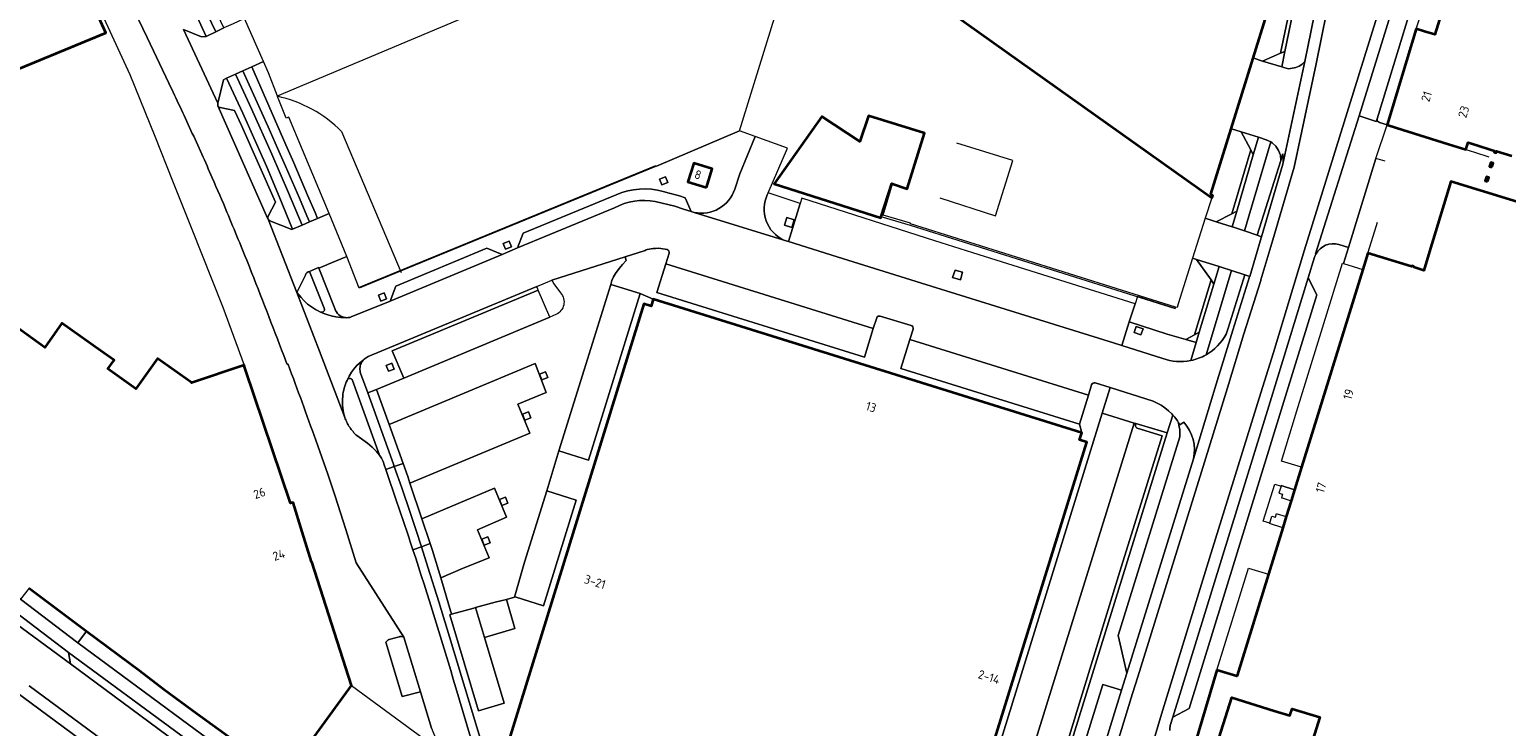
# Model space of a CAD drawing. Extents: x 150256 to 156914, y 461459 to 469481.
# Tile 197 of 256: x 154207 to 154434, y 463609 to 463717. Entities that reach past the tile are written whole.
import ezdxf
from ezdxf.enums import TextEntityAlignment as Align

# ---------------------------------------------------------------- set-up
doc = ezdxf.new("R2010")
doc.units = 0
doc.header["$LTSCALE"] = 0.75
for name, color, linetype, lineweight in [('B-RO-GR-BEPLANTING_CULTUUR_BODEMBEDEKKER-GV', 251, 'CONTINUOUS', 18), ('B-RO-GR-BEPLANTING_CULTUUR_HEESTERS-GV', 251, 'CONTINUOUS', 18), ('B-RO-GR-GROENVOORZIENING-GV', 251, 'CONTINUOUS', 18), ('B-RO-GR-HAAG-GV', 251, 'CONTINUOUS', 13), ('B-RO-IE-TERREINAFSCHEIDING_KUNSTMATIG_HEKWERK-G', 251, 'IE-TERREINAFSCHEIDING-KUNSTMATIG', 18), ('B-RO-IE-TERREINAFSCHEIDING_KUNSTMATIG_MUUR-G', 251, 'IE-TERREINAFSCHEIDING-KUNSTMATIG-DICHT', 18), ('B-RO-OG-BEBOUWING-GV', 6, 'CONTINUOUS', 35), ('B-RO-OG-BEBOUWING-T18', 1, 'CONTINUOUS', 18), ('B-RO-OG-TERREIN_CULTUURSCHEIDING-GV', 251, 'CONTINUOUS', 18), ('B-RO-VH-VERHARDING_ASFALT-GV', 251, 'CONTINUOUS', 18), ('B-RO-VH-VERHARDING_BETON-GV', 251, 'CONTINUOUS', 18), ('B-RO-VH-VERHARDING_BETONSTRAATSTEEN-GV', 251, 'CONTINUOUS', 18), ('B-RO-VH-VERHARDING_STRAATBAKSTEEN-GV', 251, 'CONTINUOUS', 18), ('B-RO-VH-VERHARDING_TEGEL-GV', 251, 'CONTINUOUS', 18)]:
    doc.layers.add(name, color=color, linetype=linetype, lineweight=lineweight)
doc.styles.add('NLCS-ISO-M200-T18', font='NLCS-ISO.ttf', dxfattribs={"height": 360})
doc.linetypes.add('IE-TERREINAFSCHEIDING-KUNSTMATIG', pattern='A,4,[82,NLCS.SHX,S=0.75,R=90,X=0,Y=0],4,-2', length=10)
doc.linetypes.add('IE-TERREINAFSCHEIDING-KUNSTMATIG-DICHT', pattern='A,8,-1,[82,NLCS.SHX,S=0.75,R=90,X=0,Y=0],-1', length=10)

msp = doc.modelspace()

# ---------------------------------------------------------------- linework, layer by layer
at = {"layer": 'B-RO-GR-BEPLANTING_CULTUUR_BODEMBEDEKKER-GV'}
for points in [[(154402.087, 463724.432), (154399.703, 463712.864), (154400.375, 463713.155), (154402.581, 463723.861)], [(154396.959, 463711.673), (154399.881, 463710.765), (154399.885, 463710.776), (154400.375, 463713.155), (154399.703, 463712.864)], [(154393.64, 463700.802), (154395.12, 463698.004), (154395.522, 463697.244), (154396.327, 463699.967)], [(154395.522, 463697.244), (154395.12, 463698.004), (154392.223, 463688.209), (154392.962, 463688.591)], [(154389.831, 463686.971), (154392.255, 463686.2), (154392.962, 463688.591), (154392.223, 463688.209)], [(154386.812, 463681.184), (154389.02, 463678.029), (154389.458, 463677.404), (154390.271, 463680.093)], [(154386.465, 463669.581), (154387.214, 463669.984), (154389.458, 463677.404), (154389.02, 463678.029)], [(154387.214, 463669.984), (154386.465, 463669.581), (154385.135, 463668.866), (154386.734, 463668.397)]]:
    msp.add_lwpolyline(points, close=True, dxfattribs=at)
at = {"layer": 'B-RO-GR-BEPLANTING_CULTUUR_HEESTERS-GV'}
for points in [[(154399.709, 463725.709), (154395.49, 463712.13), (154395.596, 463712.097), (154396.959, 463711.673), (154399.703, 463712.864), (154402.087, 463724.432), (154401.483, 463725.129)], [(154389.159, 463690.648), (154388.123, 463687.514), (154389.831, 463686.971), (154392.223, 463688.209), (154395.12, 463698.004), (154393.64, 463700.802), (154392.19, 463701.253), (154392.117, 463701.276), (154388.984, 463691.192), (154389.273, 463690.967)], [(154377.739, 463675.471), (154377.362, 463674.35), (154376.44, 463671.612), (154382.28, 463669.703), (154385.135, 463668.866), (154386.465, 463669.581), (154389.02, 463678.029), (154386.812, 463681.184), (154386.179, 463681.384), (154383.993, 463674.36), (154383.813, 463673.782), (154383.582, 463673.855), (154383.52, 463673.654)]]:
    msp.add_lwpolyline(points, close=True, dxfattribs=at)
at = {"layer": 'B-RO-GR-GROENVOORZIENING-GV'}
for points in [[(154305.497, 463693.007), (154305.141, 463693.898), (154304.249, 463693.541), (154304.607, 463692.651)], [(154324.546, 463686.114), (154324.946, 463687.25), (154323.787, 463687.604), (154323.432, 463686.467)], [(154281.459, 463683.116), (154281.103, 463684.008), (154280.212, 463683.65), (154280.569, 463682.76)], [(154350.512, 463678.045), (154350.817, 463679.205), (154349.679, 463679.558), (154349.29, 463678.393)], [(154262.263, 463675.137), (154261.907, 463676.029), (154261.016, 463675.671), (154261.373, 463674.781)], [(154377.496, 463670.9), (154377.202, 463669.938), (154378.238, 463669.577), (154378.562, 463670.541)], [(154263.435, 463664.345), (154263.079, 463665.237), (154262.188, 463664.879), (154262.545, 463663.989)], [(154287.036, 463663.014), (154286.68, 463663.906), (154285.789, 463663.548), (154286.146, 463662.658)], [(154284.433, 463656.853), (154284.077, 463657.745), (154283.186, 463657.387), (154283.543, 463656.497)], [(154280.887, 463643.745), (154280.531, 463644.637), (154279.64, 463644.279), (154279.997, 463643.389)], [(154278.17, 463637.637), (154277.814, 463638.529), (154276.923, 463638.171), (154277.28, 463637.281)]]:
    msp.add_lwpolyline(points, close=True, dxfattribs=at)
for points in [[(154195.53, 463621.853), (154197.531, 463620.407), (154236.567, 463591.585), (154237.723, 463593.229), (154207.295, 463615.656)], [(154240.993, 463600.438), (154237.627, 463602.952), (154230.655, 463608.083), (154213.386, 463620.791), (154213.684, 463619.048), (154229.869, 463607.026), (154236.417, 463602.163), (154238.936, 463600.352), (154238.941, 463600.348)]]:
    msp.add_lwpolyline(points, dxfattribs=at)
at = {"layer": 'B-RO-GR-HAAG-GV'}
for points in [[(154195.53, 463621.853), (154197.531, 463620.407), (154236.567, 463591.585), (154237.723, 463593.229), (154207.295, 463615.656)], [(154230.655, 463608.083), (154213.386, 463620.791), (154213.684, 463619.048), (154229.869, 463607.026), (154236.417, 463602.163), (154238.936, 463600.352), (154238.941, 463600.348)]]:
    msp.add_lwpolyline(points, dxfattribs=at)
at = {"layer": 'B-RO-IE-TERREINAFSCHEIDING_KUNSTMATIG_HEKWERK-G'}
for points in [[(154283.127, 463722.148), (154245.434, 463706.252)], [(154255.357, 463700.83), (154264.486, 463679.187)], [(154323.907, 463698.286), (154318.958, 463700.083)], [(154258.103, 463676.938), (154303.652, 463695.597)]]:
    msp.add_lwpolyline(points, dxfattribs=at)
msp.add_lwpolyline([(154255.357, 463700.83, 0.1477362), (154245.434, 463706.252)], format="xyb", dxfattribs=at)
at = {"layer": 'B-RO-IE-TERREINAFSCHEIDING_KUNSTMATIG_MUUR-G'}
for points in [[(154303.759, 463695.53), (154316.54, 463700.922), (154344.316, 463790.643)], [(154347.339, 463690.63), (154355.899, 463687.906), (154358.537, 463696.397), (154349.948, 463699.044)], [(154428.199, 463698.08), (154429.521, 463697.668)], [(154429.521, 463697.668), (154431.754, 463696.971)], [(154414.382, 463696.703), (154410.14, 463683.031)], [(154415.813, 463696.274), (154414.382, 463696.703)], [(154339.8, 463692.874), (154338.241, 463687.805), (154342.761, 463686.462), (154383.52, 463673.654), (154383.582, 463673.855), (154342.821, 463686.664), (154342.841, 463686.731), (154338.591, 463687.993), (154340.067, 463692.79)], [(154414.189, 463685.59), (154414.594, 463686.903)], [(154413.131, 463682.159), (154414.189, 463685.59)], [(154410.14, 463683.031), (154409.377, 463680.572)], [(154409.377, 463680.572), (154412.353, 463679.65)], [(154399.799, 463646.341), (154399.466, 463645.261), (154400.025, 463645.089), (154399.858, 463644.548), (154399.935, 463644.524)], [(154401.86, 463645.789), (154399.822, 463646.417), (154399.799, 463646.341)], [(154399.935, 463644.524), (154401.334, 463644.093)], [(154400.051, 463639.953), (154398.025, 463640.578), (154398.044, 463640.64)], [(154398.044, 463640.64), (154398.384, 463641.744), (154398.924, 463641.577), (154399.09, 463642.117), (154399.176, 463642.091)], [(154399.176, 463642.091), (154400.58, 463641.658)], [(154275.684, 463627.58), (154275.948, 463627.713), (154280.337, 463612.991), (154276.422, 463611.79), (154271.986, 463626.57), (154272.255, 463626.661)]]:
    msp.add_lwpolyline(points, dxfattribs=at)
at = {"layer": 'B-RO-OG-BEBOUWING-GV'}
for points in [[(154401.493, 463731.449), (154403.413, 463737.628), (154402.205, 463738.034), (154406.052, 463745.146), (154371.945, 463763.51), (154368.926, 463765.174), (154371.894, 463769.367), (154349.972, 463784.955), (154339.338, 463751.609), (154351.766, 463747.719), (154351.718, 463747.567), (154361.826, 463744.403), (154360.122, 463738.647), (154355.739, 463740.041), (154343.644, 463723.016), (154389.159, 463690.648), (154389.273, 463690.967), (154388.984, 463691.192), (154392.117, 463701.276), (154395.49, 463712.13), (154399.709, 463725.709)], [(154216.083, 463722.688), (154215.975, 463722.929), (154215.791, 463722.852), (154209.5, 463735.651), (154207.34, 463734.652), (154187.296, 463724.83), (154195.758, 463706.393), (154219.096, 463715.989)], [(154338.296, 463687.789), (154339.937, 463692.836), (154340.067, 463692.79), (154342.292, 463692.01), (154344.969, 463700.578), (154336.375, 463703.228), (154335.023, 463699.309), (154329.186, 463703.148), (154321.833, 463692.798), (154338.231, 463687.589)], [(154311.447, 463692.253), (154312.325, 463695.095), (154309.499, 463695.964), (154308.596, 463693.13)], [(154432.202, 463695.379), (154432.382, 463695.977), (154432.037, 463696.081), (154431.857, 463695.482)], [(154431.531, 463693.175), (154431.718, 463693.771), (154431.365, 463693.882), (154431.178, 463693.286)]]:
    msp.add_lwpolyline(points, close=True, dxfattribs=at)
for points in [[(154425.778, 463723.38), (154423.404, 463715.747), (154421.842, 463716.233), (154420.538, 463716.638), (154416.099, 463701.857), (154417.517, 463701.414), (154425.537, 463698.911), (154428.199, 463698.08), (154428.535, 463699.156), (154429.862, 463698.73), (154432.08, 463698.018), (154432.592, 463697.881), (154432.538, 463697.678), (154432.871, 463697.589), (154432.935, 463697.816), (154435.269, 463697.084)], [(154457.467, 463683.46), (154425.89, 463693.17), (154423.178, 463684.261), (154422.776, 463682.931), (154421.74, 463679.507), (154420.183, 463679.989), (154420.22, 463680.109), (154419.878, 463680.215), (154419.836, 463680.081), (154413.131, 463682.159), (154412.353, 463679.65), (154402.929, 463649.241), (154401.86, 463645.789), (154401.334, 463644.093), (154400.58, 463641.658), (154400.051, 463639.953), (154397.839, 463632.816), (154393.015, 463617.248), (154392.98, 463617.134), (154389.919, 463618.082), (154385.942, 463604.808)], [(154347.558, 463581.104), (154369.924, 463653.116), (154368.817, 463653.459), (154369.155, 463654.56), (154303.265, 463675.093), (154302.928, 463673.998), (154301.822, 463674.343), (154279.526, 463602.298)], [(154246.607, 463601.595), (154256.854, 463615.687), (154250.795, 463634.714), (154250.73, 463634.694), (154249.304, 463639.308), (154247.899, 463643.855), (154247.489, 463643.728), (154240.541, 463664.377), (154240.437, 463664.687), (154240.353, 463664.937), (154232.267, 463662.202), (154232.25, 463662.254), (154227.061, 463665.937), (154223.736, 463661.289), (154219.412, 463664.371), (154220.385, 463665.695), (154218.359, 463667.128), (154212.34, 463671.385), (154209.711, 463667.668), (154201.946, 463673.23)], [(154207.302, 463630.64), (154215.723, 463624.367), (154216.149, 463624.05), (154224.283, 463617.991), (154228.072, 463615.072), (154233.115, 463611.405), (154246.035, 463602.011)], [(154389.627, 463605.607), (154392.237, 463613.853), (154398.721, 463611.829), (154401.138, 463611.075), (154401.473, 463612.146), (154405.738, 463610.815), (154403.652, 463604.133)]]:
    msp.add_lwpolyline(points, dxfattribs=at)
at = {"layer": 'B-RO-OG-TERREIN_CULTUURSCHEIDING-GV'}
for points in [[(154231.028, 463716.51), (154233.801, 463715.368), (154234.511, 463715.441), (154231.451, 463722.214), (154226.16, 463733.249)], [(154244.329, 463687.097), (154247.701, 463685.791), (154247.825, 463685.84), (154245.763, 463690.856), (154243.791, 463695.515), (154240.151, 463703.648), (154237.63, 463709.044), (154237.54, 463709.003), (154237.187, 463708.761), (154236.328, 463705.187)], [(154236.702, 463704.515), (154238.877, 463704.069), (154239.954, 463701.787), (154245.183, 463689.972), (154244.079, 463687.826)], [(154244.026, 463687.417), (154244.05, 463687.363)], [(154391.326, 463669.681), (154391.667, 463670.606), (154394.206, 463678.823), (154392.175, 463679.479), (154388.258, 463666.529)]]:
    msp.add_lwpolyline(points, dxfattribs=at)
for points in [[(154253.416, 463688.219), (154249.361, 463698.038), (154247.214, 463703.025), (154246.833, 463702.875), (154245.513, 463706.235), (154245.496, 463706.278), (154244.094, 463709.847), (154243.331, 463711.577), (154241.561, 463710.791), (154246.794, 463698.773), (154247.992, 463696.023), (154250.132, 463691.077), (154251.271, 463688.384), (154251.657, 463687.471)], [(154241.561, 463710.791), (154240.141, 463710.161), (154244.076, 463701.57), (154245.51, 463698.287), (154246.711, 463695.538), (154248.864, 463690.597), (154250.011, 463687.907), (154250.42, 463686.945), (154251.657, 463687.471), (154251.271, 463688.384), (154250.132, 463691.077), (154247.992, 463696.023), (154246.794, 463698.773)], [(154396.103, 463684.906), (154399.74, 463696.384), (154399.691, 463697.19), (154399.416, 463697.936), (154399.009, 463698.59), (154398.431, 463699.109), (154398.196, 463699.235), (154394.153, 463685.564)], [(154396.103, 463684.906), (154396.775, 463684.68), (154400.057, 463695.811), (154400.088, 463696.07), (154400.098, 463696.331), (154400.05, 463697.392), (154399.74, 463696.384)], [(154361.639, 463574.204), (154361.945, 463574.109), (154362.056, 463574.374), (154364.341, 463579.815), (154369.731, 463597.072), (154375.245, 463614.999), (154372.387, 463615.878), (154359.638, 463574.826)]]:
    msp.add_lwpolyline(points, close=True, dxfattribs=at)
for points in [[(154236.328, 463705.187, 0.1942529), (154236.342, 463704.806)], [(154236.342, 463704.806, 0.2412254), (154236.702, 463704.515)], [(154244.079, 463687.826, 0.2032344), (154244.026, 463687.417)], [(154244.05, 463687.363, 0.2000176), (154244.329, 463687.097)], [(154388.258, 463666.529, 0.1408364), (154391.326, 463669.681)]]:
    msp.add_lwpolyline(points, format="xyb", dxfattribs=at)
at = {"layer": 'B-RO-VH-VERHARDING_ASFALT-GV'}
for points in [[(154363.136, 463559.208), (154367.718, 463557.732), (154372.555, 463572.549), (154375.622, 463591.852), (154381.397, 463611.304), (154388.807, 463635.282), (154396.439, 463659.838), (154398.623, 463666.868), (154403.389, 463682.635), (154409.937, 463703.742), (154416.248, 463724.025), (154418.301, 463731.03), (154419.887, 463737.308), (154421.714, 463747.057), (154422.78, 463750.854), (154423.32, 463752.247), (154418.51, 463754.836)], [(154418.51, 463754.836), (154416.924, 463755.69), (154416.918, 463755.679), (154415.685, 463753.102), (154414.495, 463750.492), (154413.352, 463747.86), (154412.259, 463745.208), (154411.215, 463742.536), (154410.666, 463741.05), (154410.22, 463739.845), (154407.686, 463731.108), (154407.652, 463731.119), (154407.197, 463729.681), (154407.266, 463729.659), (154407.177, 463729.353), (154405.881, 463723.682), (154403.445, 463711.579)], [(154423.608, 463747.351), (154424.369, 463749.996), (154424.441, 463750.187), (154424.896, 463751.398), (154423.32, 463752.247), (154422.78, 463750.854), (154421.714, 463747.057), (154419.887, 463737.308), (154418.301, 463731.03), (154416.248, 463724.025), (154409.937, 463703.742), (154403.389, 463682.635), (154398.623, 463666.868), (154396.439, 463659.838), (154388.807, 463635.282), (154381.397, 463611.304), (154375.622, 463591.852), (154372.555, 463572.549), (154367.718, 463557.732), (154369.336, 463557.174), (154370.22, 463560.085), (154374.077, 463572.121), (154377.481, 463592.309)], [(154405.156, 463682.015), (154405.105, 463682.043), (154411.788, 463703.243), (154420.281, 463730.71), (154421.646, 463736.921), (154423.392, 463746.295)], [(154411.914, 463739.237), (154408.92, 463728.902), (154407.616, 463723.184), (154405.21, 463711.224), (154401.803, 463695.367), (154398.502, 463684.171), (154396.697, 463678.064), (154396.669, 463677.97), (154394.08, 463669.756), (154391.535, 463661.45), (154388.028, 463650.006), (154377.771, 463617.056), (154376.966, 463614.47), (154371.45, 463596.539), (154366.034, 463579.197), (154363.716, 463573.677), (154363.604, 463573.411), (154357.736, 463560.981), (154363.136, 463559.208)], [(154371.45, 463596.539), (154376.966, 463614.47), (154377.771, 463617.056), (154388.028, 463650.006), (154391.535, 463661.45), (154394.08, 463669.756), (154396.669, 463677.97), (154396.697, 463678.064), (154398.502, 463684.171), (154401.803, 463695.367), (154405.21, 463711.224), (154407.616, 463723.184)], [(154403.445, 463711.579), (154400.057, 463695.811), (154396.775, 463684.68), (154396.727, 463684.516), (154394.97, 463678.574), (154394.947, 463678.496), (154392.364, 463670.297), (154389.825, 463662.012), (154386.31, 463650.541), (154376.052, 463617.591), (154375.245, 463614.999), (154369.731, 463597.072)], [(154382.76, 463609.567), (154383.147, 463610.819), (154398.092, 463659.296), (154403.966, 463678.35), (154404.94, 463681.508)], [(154279.052, 463570.712), (154249.462, 463592.575), (154238.941, 463600.348), (154238.936, 463600.352), (154236.417, 463602.163), (154229.869, 463607.026), (154213.684, 463619.048), (154202.354, 463627.349)], [(154237.741, 463590.718), (154236.567, 463591.585), (154197.531, 463620.407), (154195.53, 463621.853)], [(154207.295, 463615.656), (154237.723, 463593.229), (154238.898, 463592.363), (154278.011, 463563.328), (154285.246, 463557.935), (154323.013, 463529.866), (154326.92, 463535.068), (154318.949, 463541.006), (154315.65, 463543.502)]]:
    msp.add_lwpolyline(points, dxfattribs=at)
for points in [[(154404.94, 463681.508, -0.0478887), (154405.156, 463682.015)], [(154382.663, 463608.812, -0.0490479), (154382.76, 463609.567)]]:
    msp.add_lwpolyline(points, format="xyb", dxfattribs=at)
at = {"layer": 'B-RO-VH-VERHARDING_BETON-GV'}
for points in [[(154420.281, 463730.71), (154411.788, 463703.243), (154414.431, 463702.358), (154414.585, 463702.783), (154422.81, 463729.789), (154423.22, 463730.718)], [(154384.018, 463656.091), (154384.146, 463655.405), (154384.201, 463655.111), (154384.234, 463654.815), (154384.245, 463654.517), (154384.235, 463654.219), (154384.202, 463653.922), (154374.726, 463623.41), (154376.052, 463617.591), (154386.31, 463650.541)], [(154384.845, 463656.157), (154384.21, 463655.777), (154384.018, 463656.091)]]:
    msp.add_lwpolyline(points, dxfattribs=at)
msp.add_lwpolyline([(154386.31, 463650.541, 0.244473), (154384.845, 463656.157)], format="xyb", dxfattribs=at)
at = {"layer": 'B-RO-VH-VERHARDING_BETONSTRAATSTEEN-GV'}
for points in [[(154228.798, 463708.252), (154225.455, 463715.311), (154218.809, 463729.149), (154208.514, 463750.05), (154203.134, 463757.72), (154202.056, 463759.282), (154200.828, 463761.059), (154199.155, 463763.584)], [(154207.373, 463759.772), (154204.123, 463758.159), (154209.371, 463750.664), (154208.514, 463750.05), (154218.809, 463729.149), (154225.455, 463715.311), (154228.798, 463708.252)], [(154216.669, 463722.966), (154222.809, 463709.613), (154226.638, 463700.138), (154229.331, 463693.249), (154232.203, 463686.115), (154237.078, 463673.831), (154240.353, 463664.937), (154240.437, 463664.687), (154240.541, 463664.377), (154247.489, 463643.728), (154247.899, 463643.855), (154249.304, 463639.308), (154250.73, 463634.694), (154250.795, 463634.714), (154256.854, 463615.687)], [(154236.328, 463705.187), (154231.028, 463716.51)], [(154255.838, 463656.909), (154251.936, 463667.071), (154248.46, 463676.106), (154244.05, 463687.363), (154244.026, 463687.417), (154236.342, 463704.806)], [(154236.342, 463704.806), (154244.026, 463687.417)], [(154244.079, 463687.826), (154245.183, 463689.972), (154239.954, 463701.787), (154238.877, 463704.069), (154236.702, 463704.515)], [(154320.646, 463690.669), (154320.803, 463691.115), (154320.927, 463691.4), (154323.907, 463698.286), (154318.958, 463700.083), (154316.578, 463694.33), (154315.796, 463691.99)], [(154298.442, 463691.466), (154283.267, 463685.205), (154282.412, 463682.947)], [(154282.412, 463682.947), (154297.327, 463689.111), (154298.051, 463689.471), (154298.803, 463689.76), (154299.576, 463689.986), (154300.363, 463690.142), (154301.163, 463690.231), (154301.967, 463690.249), (154302.772, 463690.195), (154303.567, 463690.071), (154306.592, 463689.357), (154307.923, 463688.924), (154309.099, 463688.543), (154308.166, 463690.642), (154307.29, 463690.956), (154305.689, 463691.35)], [(154250.414, 463679.341), (154251.823, 463679.931), (154251.858, 463679.843), (154253.067, 463680.34), (154253.161, 463680.379), (154254.433, 463680.905), (154256.136, 463681.609), (154253.416, 463688.219), (154251.657, 463687.471), (154250.42, 463686.945)], [(154381.587, 463665.951), (154375.305, 463667.951), (154374.035, 463668.355), (154349.784, 463675.882), (154344.509, 463677.533), (154331.544, 463681.591), (154324.034, 463683.924), (154323.852, 463683.98), (154309.563, 463688.408), (154309.533, 463688.415), (154309.099, 463688.543), (154307.923, 463688.924), (154306.592, 463689.357), (154303.567, 463690.071), (154302.772, 463690.195), (154301.967, 463690.249), (154301.163, 463690.231), (154300.363, 463690.142), (154299.576, 463689.986), (154298.803, 463689.76), (154298.051, 463689.471), (154297.327, 463689.111), (154282.412, 463682.947), (154280.02, 463681.964), (154262.81, 463674.786)], [(154309.563, 463688.408), (154323.852, 463683.98)], [(154244.05, 463687.363), (154248.46, 463676.106), (154249.776, 463678.746)], [(154250.42, 463686.945), (154249.274, 463686.458), (154247.825, 463685.84), (154247.701, 463685.791), (154244.329, 463687.097)], [(154259.461, 463666.252), (154285.361, 463677.02), (154287.676, 463677.983), (154298.932, 463681.582), (154302.036, 463682.574)], [(154288.304, 463672.724), (154287.354, 463672.306), (154264.895, 463662.918), (154260.697, 463661.216), (154262.65, 463655.8), (154285.123, 463665.173), (154286.825, 463660.724), (154282.456, 463658.929), (154284.283, 463654.48), (154265.86, 463646.826), (154267.708, 463641.329), (154278.851, 463646.017), (154280.696, 463641.569), (154276.225, 463639.653), (154278.06, 463635.324), (154274.025, 463633.724), (154270.633, 463632.266), (154272.254, 463626.663), (154275.683, 463627.577), (154275.949, 463627.715), (154278.936, 463628.506), (154280.71, 463628.919), (154281.936, 463629.294), (154283.46, 463634.675), (154286.879, 463645.62), (154288.765, 463651.767), (154292.651, 463664.209), (154296.727, 463677.347), (154296.904, 463677.941), (154297.158, 463678.517), (154297.467, 463679.044), (154298.018, 463679.807), (154298.54, 463680.427), (154299.108, 463681.007), (154298.932, 463681.582), (154287.676, 463677.983), (154287.972, 463677.45), (154289.007, 463676.027)], [(154303.59, 463682.883), (154304.002, 463682.895), (154304.414, 463682.865), (154305.412, 463682.702)], [(154305.717, 463682.137), (154305.204, 463680.515), (154337.079, 463670.591), (154337.625, 463672.212)], [(154386.31, 463650.541), (154389.825, 463662.012), (154392.364, 463670.297), (154394.947, 463678.496), (154394.97, 463678.574), (154394.206, 463678.823), (154391.667, 463670.606), (154391.326, 463669.681)], [(154255.93, 463672.238), (154255.243, 463672.266), (154254.443, 463672.369), (154253.963, 463672.466), (154253.407, 463672.617), (154252.758, 463672.835), (154252.128, 463673.095), (154251.733, 463673.278), (154251.35, 463673.488), (154250.551, 463673.992), (154250.109, 463674.324), (154249.586, 463674.807), (154249.115, 463675.341), (154248.46, 463676.106), (154251.936, 463667.071), (154255.838, 463656.909)], [(154262.81, 463674.786), (154256.813, 463672.346)], [(154338.128, 463672.466), (154342.895, 463671.052)], [(154343.208, 463670.442), (154342.716, 463668.863), (154370.18, 463660.306), (154370.659, 463661.904)], [(154246.941, 463665.142), (154246.452, 463666.426)], [(154246.452, 463666.426), (154246.941, 463665.142)], [(154256.278, 463662.727), (154256.523, 463663.231), (154256.883, 463663.844), (154257.336, 463664.484), (154257.691, 463664.884), (154258.096, 463665.266), (154258.667, 463665.689)], [(154257.703, 463654.108), (154259.347, 463652.955), (154260.069, 463652.352), (154260.732, 463651.683), (154261.203, 463651.111), (154257.049, 463662.6)], [(154371.225, 463662.206), (154373.518, 463661.484), (154380.118, 463659.404), (154380.751, 463659.114), (154381.358, 463658.772), (154381.934, 463658.38), (154382.474, 463657.941), (154382.975, 463657.457), (154383.142, 463657.265), (154383.146, 463657.261), (154383.434, 463656.932), (154383.846, 463656.371), (154384.018, 463656.091), (154384.21, 463655.777), (154384.845, 463656.157)], [(154347.074, 463566.52), (154352.167, 463575.426), (154377.219, 463656.032), (154372.302, 463657.56), (154347.501, 463577.435)], [(154377.471, 463655.954), (154377.219, 463656.032), (154352.167, 463575.426), (154352.65, 463575.263), (154356.683, 463574.041)], [(154356.683, 463574.041), (154365.196, 463601.384), (154375.004, 463633.205), (154381.505, 463654.085), (154377.661, 463655.247)], [(154377.661, 463655.247), (154381.505, 463654.085), (154375.004, 463633.205), (154365.196, 463601.384), (154356.683, 463574.041), (154357.251, 463573.87)], [(154357.251, 463573.87), (154382.293, 463654.518), (154377.471, 463655.954)], [(154269.149, 463609.156), (154267.47, 463614.736), (154264.663, 463614.004), (154262.16, 463622.352), (154262.397, 463622.62), (154262.436, 463622.657), (154262.478, 463622.69), (154262.522, 463622.72), (154262.569, 463622.746), (154262.618, 463622.768), (154262.668, 463622.785), (154264.183, 463623.18), (154264.242, 463623.2), (154264.303, 463623.214), (154264.365, 463623.222), (154264.427, 463623.225), (154264.489, 463623.223), (154264.551, 463623.215), (154264.943, 463623.126), (154257.6, 463634.568), (154256.027, 463639.702), (154254.376, 463644.812), (154253.233, 463648.173), (154251.381, 463653.409)], [(154251.381, 463653.409), (154253.233, 463648.173), (154254.376, 463644.812), (154256.027, 463639.702), (154257.6, 463634.568), (154264.943, 463623.126), (154267.47, 463614.736), (154269.149, 463609.156), (154270.587, 463605.636), (154274.989, 463591.684), (154277.881, 463582.522), (154277.612, 463581.111), (154279.224, 463575.469), (154286.821, 463571.201)], [(154263.911, 463643.745), (154262.158, 463648.893), (154261.912, 463649.615), (154261.745, 463650.138), (154261.51, 463650.636), (154261.203, 463651.111), (154260.732, 463651.683), (154260.069, 463652.352), (154259.347, 463652.955), (154257.703, 463654.108)], [(154256.854, 463615.687), (154270.587, 463605.636)], [(154284.694, 463575.619), (154284.196, 463577.306), (154281.479, 463586.393), (154279.953, 463591.497), (154278.164, 463597.638), (154277.567, 463599.688), (154272.914, 463615.349)], [(154403.652, 463604.133), (154405.738, 463610.815), (154401.473, 463612.146), (154401.138, 463611.075), (154398.721, 463611.829), (154392.237, 463613.853), (154389.627, 463605.607)]]:
    msp.add_lwpolyline(points, dxfattribs=at)
for points in [[(154234.511, 463715.441), (154233.801, 463715.368), (154231.028, 463716.51), (154236.328, 463705.187), (154237.187, 463708.761), (154237.54, 463709.003), (154237.63, 463709.044), (154239.052, 463709.677), (154240.141, 463710.161), (154241.561, 463710.791), (154243.331, 463711.577), (154240.405, 463718.206), (154240.302, 463718.159), (154238.661, 463717.405), (154237.252, 463716.758), (154236.035, 463716.178)], [(154400.057, 463695.811), (154403.445, 463711.579), (154403.251, 463711.38), (154403.04, 463711.198), (154402.814, 463711.036), (154402.574, 463710.895), (154402.323, 463710.775), (154402.062, 463710.679), (154401.794, 463710.606), (154400.952, 463710.455), (154400.189, 463710.669), (154399.881, 463710.765), (154396.959, 463711.673), (154395.596, 463712.097), (154395.49, 463712.13), (154392.117, 463701.276), (154392.19, 463701.253), (154393.64, 463700.802), (154396.327, 463699.967), (154396.801, 463699.82), (154397.757, 463699.47), (154398.196, 463699.235), (154398.431, 463699.109), (154399.009, 463698.59), (154399.416, 463697.936), (154399.691, 463697.19), (154399.74, 463696.384), (154400.05, 463697.392), (154400.098, 463696.331), (154400.088, 463696.07)], [(154324.034, 463683.924), (154331.544, 463681.591), (154344.509, 463677.533), (154349.784, 463675.882), (154374.035, 463668.355), (154375.305, 463667.951), (154376.44, 463671.612), (154377.362, 463674.35), (154352.378, 463682.218), (154346.579, 463684.064), (154326.112, 463690.58), (154325.855, 463689.79)], [(154392.175, 463679.479), (154394.206, 463678.823), (154394.97, 463678.574), (154396.727, 463684.516), (154396.775, 463684.68), (154396.103, 463684.906), (154394.153, 463685.564), (154392.493, 463686.124), (154392.255, 463686.2), (154389.831, 463686.971), (154388.123, 463687.514), (154386.179, 463681.384), (154386.812, 463681.184), (154390.271, 463680.093), (154390.557, 463680.001)], [(154262.81, 463674.786), (154280.02, 463681.964), (154277.658, 463682.896), (154263.712, 463677.066)], [(154335.755, 463666.15), (154337.079, 463670.591), (154305.204, 463680.515), (154303.826, 463676.082), (154335.752, 463666.14)], [(154350.512, 463678.045), (154349.29, 463678.393), (154349.679, 463679.558), (154350.817, 463679.205)], [(154301.241, 463675.923), (154296.727, 463677.347), (154292.651, 463664.209), (154288.765, 463651.767), (154293.326, 463650.314)], [(154398.092, 463659.296), (154383.147, 463610.819), (154385.657, 463612.171), (154400.001, 463658.668), (154405.265, 463675.734), (154403.966, 463678.35)], [(154287.354, 463672.306), (154285.586, 463676.479), (154263.136, 463667.146), (154264.895, 463662.918)], [(154342.716, 463668.863), (154341.334, 463664.432), (154368.819, 463655.888), (154370.18, 463660.306)], [(154265.86, 463646.826), (154284.283, 463654.48), (154282.456, 463658.929), (154286.825, 463660.724), (154285.123, 463665.173), (154262.65, 463655.8), (154264.808, 463649.813), (154265.526, 463647.822)], [(154287.036, 463663.014), (154286.146, 463662.658), (154285.789, 463663.548), (154286.68, 463663.906)], [(154284.433, 463656.853), (154283.543, 463656.497), (154283.186, 463657.387), (154284.077, 463657.745)], [(154270.633, 463632.266), (154274.025, 463633.724), (154278.06, 463635.324), (154276.225, 463639.653), (154280.696, 463641.569), (154278.851, 463646.017), (154267.708, 463641.329), (154268.992, 463637.509), (154269.346, 463636.456)], [(154281.936, 463629.294), (154282.05, 463629.329), (154286.379, 463627.965), (154291.405, 463644.207), (154286.879, 463645.62), (154283.46, 463634.675)], [(154280.887, 463643.745), (154279.997, 463643.389), (154279.64, 463644.279), (154280.531, 463644.637)], [(154278.17, 463637.637), (154277.28, 463637.281), (154276.923, 463638.171), (154277.814, 463638.529)], [(154214.82, 463622.239), (154216.149, 463624.05), (154215.723, 463624.367), (154207.302, 463630.64), (154205.959, 463628.956)], [(154213.684, 463619.048), (154213.386, 463620.791), (154204.316, 463627.681), (154202.354, 463627.349)], [(154276.422, 463611.79), (154280.337, 463612.991), (154277.332, 463623.069), (154275.949, 463627.715), (154275.683, 463627.577), (154272.254, 463626.663), (154271.986, 463626.57)], [(154277.332, 463623.069), (154281.997, 463624.458), (154280.71, 463628.919), (154278.936, 463628.506), (154275.949, 463627.715)]]:
    msp.add_lwpolyline(points, close=True, dxfattribs=at)
for points in [[(154232.194, 463701.015, 0.0044209), (154228.798, 463708.252)], [(154228.798, 463708.252, -0.0044209), (154232.194, 463701.015)], [(154236.342, 463704.806, -0.1942529), (154236.328, 463705.187)], [(154236.702, 463704.515, -0.2412254), (154236.342, 463704.806)], [(154235.465, 463693.722, 0.0042044), (154232.194, 463701.015)], [(154232.194, 463701.015, -0.0042044), (154235.465, 463693.722)], [(154237.727, 463688.436, 0.0045218), (154235.465, 463693.722)], [(154235.465, 463693.722, -0.0045218), (154237.727, 463688.436)], [(154305.689, 463691.35, 0.166413), (154298.442, 463691.466)], [(154315.796, 463691.99, -0.3850307), (154309.563, 463688.408)], [(154323.852, 463683.98, -0.4278235), (154320.646, 463690.669)], [(154241.184, 463680.038, 0.0027611), (154237.727, 463688.436)], [(154237.727, 463688.436, -0.0027611), (154241.184, 463680.038)], [(154244.026, 463687.417, -0.2032344), (154244.079, 463687.826)], [(154244.329, 463687.097, -0.2000176), (154244.05, 463687.363)], [(154302.036, 463682.574, -0.1549296), (154302.32, 463682.716)], [(154302.32, 463682.716, -0.0259497), (154303.59, 463682.883)], [(154305.412, 463682.702, -0.4229958), (154305.717, 463682.137)], [(154246.452, 463666.426, 0.0026464), (154241.184, 463680.038)], [(154241.184, 463680.038, -0.0026464), (154246.452, 463666.426)], [(154249.776, 463678.746, -0.2457544), (154250.414, 463679.341)], [(154289.007, 463676.027, -0.5119029), (154288.304, 463672.724)], [(154256.813, 463672.346, -0.1200501), (154255.93, 463672.238)], [(154337.625, 463672.212, -0.3976191), (154338.128, 463672.466)], [(154342.895, 463671.052, -0.4122808), (154343.208, 463670.442)], [(154391.326, 463669.681, -0.1408364), (154388.258, 463666.529)], [(154258.667, 463665.689, -0.0211173), (154258.806, 463665.834)], [(154258.806, 463665.834, -0.103543), (154259.461, 463666.252)], [(154385.9, 463665.639, -0.138185), (154381.587, 463665.951)], [(154388.258, 463666.529, -0.0798745), (154385.9, 463665.639)], [(154247.055, 463665.088, -0.3687785), (154246.941, 463665.142)], [(154246.941, 463665.142, 0.3687785), (154247.055, 463665.088)], [(154247.136, 463665.048, 0.4207833), (154247.055, 463665.088)], [(154247.055, 463665.088, -0.4207833), (154247.136, 463665.048)], [(154251.381, 463653.409, 0.0025033), (154247.136, 463665.048)], [(154247.136, 463665.048, -0.0025033), (154251.381, 463653.409)], [(154255.753, 463661.411, 0.0481524), (154255.519, 463660.166)], [(154255.519, 463660.166, -0.0481524), (154255.753, 463661.411)], [(154256.208, 463662.59, 0.0415863), (154255.753, 463661.411)], [(154255.753, 463661.411, -0.0415863), (154256.208, 463662.59)], [(154256.278, 463662.727, 0.0901624), (154256.208, 463662.59)], [(154256.208, 463662.59, -0.0901624), (154256.278, 463662.727)], [(154257.049, 463662.6, 0.6006719), (154256.278, 463662.727)], [(154370.659, 463661.904, -0.421237), (154371.225, 463662.206)], [(154255.519, 463660.166, 0.0468007), (154255.526, 463658.307)], [(154255.526, 463658.307, -0.0468007), (154255.519, 463660.166)], [(154255.526, 463658.307, 0.0630019), (154255.838, 463656.909)], [(154255.838, 463656.909, -0.0630019), (154255.526, 463658.307)], [(154255.838, 463656.909, 0.0616148), (154256.6, 463655.391)], [(154256.6, 463655.391, -0.0616148), (154255.838, 463656.909)], [(154256.6, 463655.391, 0.0619919), (154257.703, 463654.108)], [(154257.703, 463654.108, -0.0619919), (154256.6, 463655.391)], [(154377.399, 463655.578, -0.1081083), (154377.392, 463655.772)], [(154377.392, 463655.772, 0.1081083), (154377.399, 463655.578)], [(154377.392, 463655.772, -0.1356556), (154377.471, 463655.954)], [(154377.471, 463655.954, 0.1356556), (154377.392, 463655.772)], [(154377.491, 463655.387, -0.103416), (154377.399, 463655.578)], [(154377.399, 463655.578, 0.103416), (154377.491, 463655.387)], [(154377.661, 463655.247, -0.1290722), (154377.491, 463655.387)], [(154377.491, 463655.387, 0.1290722), (154377.661, 463655.247)], [(154384.845, 463656.157, -0.244473), (154386.31, 463650.541)], [(154266.309, 463636.578, 0.0028035), (154263.911, 463643.745)], [(154272.914, 463615.349, 0.0079028), (154266.309, 463636.578)]]:
    msp.add_lwpolyline(points, format="xyb", dxfattribs=at)
at = {"layer": 'B-RO-VH-VERHARDING_STRAATBAKSTEEN-GV'}
for points in [[(154414.585, 463702.783), (154414.431, 463702.358), (154411.788, 463703.243), (154405.105, 463682.043), (154405.156, 463682.015)], [(154408.648, 463683.468), (154410.14, 463683.031), (154414.382, 463696.703), (154416.099, 463701.857), (154414.911, 463702.238)]]:
    msp.add_lwpolyline(points, dxfattribs=at)
for points in [[(154414.911, 463702.238, -0.4485541), (154414.585, 463702.783)], [(154405.156, 463682.015, -0.3541663), (154408.648, 463683.468)]]:
    msp.add_lwpolyline(points, format="xyb", dxfattribs=at)
at = {"layer": 'B-RO-VH-VERHARDING_TEGEL-GV'}
for points in [[(154213.007, 463763.996), (154213.585, 463762.835), (154236.035, 463716.178), (154237.252, 463716.758), (154227.868, 463736.629), (154213.199, 463766.941), (154213.921, 463767.237), (154214.045, 463768.46), (154212.934, 463770.333)], [(154234.511, 463715.441), (154236.035, 463716.178), (154213.585, 463762.835), (154212.223, 463762.187), (154213.687, 463759.16), (154214.636, 463757.206), (154224.856, 463736.024)], [(154226.16, 463733.249), (154231.451, 463722.214), (154234.511, 463715.441)], [(154423.22, 463730.718), (154422.81, 463729.789), (154414.585, 463702.783)], [(154414.911, 463702.238), (154416.099, 463701.857), (154420.538, 463716.638), (154421.685, 463719.99)], [(154315.796, 463691.99), (154316.578, 463694.33), (154318.958, 463700.083), (154316.541, 463700.924), (154303.759, 463695.53), (154264.401, 463679.387), (154258.037, 463676.777), (154256.136, 463681.609), (154254.433, 463680.905), (154253.161, 463680.379), (154253.067, 463680.34), (154251.858, 463679.843), (154254.322, 463673.631)], [(154256.813, 463672.346), (154262.81, 463674.786), (154263.712, 463677.066), (154277.658, 463682.896), (154280.02, 463681.964), (154282.412, 463682.947), (154283.267, 463685.205), (154298.442, 463691.466)], [(154305.689, 463691.35), (154307.29, 463690.956), (154308.166, 463690.642), (154309.099, 463688.543), (154309.533, 463688.415), (154309.563, 463688.408)], [(154324.034, 463683.924), (154325.855, 463689.79), (154320.927, 463691.4), (154320.803, 463691.115), (154320.646, 463690.669)], [(154323.852, 463683.98), (154324.034, 463683.924)], [(154302.036, 463682.574), (154298.932, 463681.582), (154299.108, 463681.007), (154298.54, 463680.427), (154298.018, 463679.807), (154297.467, 463679.044), (154297.158, 463678.517), (154296.904, 463677.941), (154296.727, 463677.347), (154301.241, 463675.923), (154303.265, 463675.093), (154369.155, 463654.56), (154368.819, 463655.888), (154341.334, 463664.432), (154342.716, 463668.863), (154343.208, 463670.442)], [(154305.412, 463682.702), (154304.414, 463682.865), (154304.002, 463682.895), (154303.59, 463682.883)], [(154337.625, 463672.212), (154337.079, 463670.591), (154335.755, 463666.15), (154335.752, 463666.14), (154303.826, 463676.082), (154305.204, 463680.515), (154305.717, 463682.137)], [(154404.94, 463681.508), (154403.966, 463678.35), (154405.265, 463675.734), (154400.001, 463658.668), (154385.657, 463612.171), (154383.147, 463610.819), (154382.76, 463609.567)], [(154398.044, 463640.64), (154397.057, 463640.944), (154398.814, 463646.645), (154399.799, 463646.341), (154399.822, 463646.417), (154401.86, 463645.789), (154402.929, 463649.241), (154399.842, 463650.198), (154402.232, 463657.935), (154409.235, 463680.616), (154409.377, 463680.572), (154410.14, 463683.031), (154408.648, 463683.468)], [(154254.322, 463673.631), (154251.858, 463679.843), (154251.823, 463679.931), (154250.414, 463679.341), (154252.68, 463673.679)], [(154252.68, 463673.679), (154250.414, 463679.341)], [(154388.258, 463666.529), (154392.175, 463679.479), (154390.557, 463680.001), (154390.271, 463680.093), (154389.458, 463677.404), (154387.214, 463669.984), (154386.734, 463668.397)], [(154249.776, 463678.746), (154248.46, 463676.106), (154249.115, 463675.341), (154249.586, 463674.807), (154250.109, 463674.324), (154250.551, 463673.992), (154251.35, 463673.488), (154251.733, 463673.278), (154252.128, 463673.095)], [(154260.697, 463661.216), (154264.895, 463662.918), (154263.136, 463667.146), (154285.586, 463676.479), (154285.361, 463677.02), (154259.461, 463666.252)], [(154279.526, 463602.298), (154301.822, 463674.343), (154302.928, 463673.998), (154303.265, 463675.093), (154301.241, 463675.923), (154293.326, 463650.314), (154288.765, 463651.767), (154286.879, 463645.62), (154291.405, 463644.207), (154286.379, 463627.965), (154282.05, 463629.329), (154281.936, 463629.294), (154280.71, 463628.919), (154281.997, 463624.458), (154277.332, 463623.069), (154280.337, 463612.991), (154276.422, 463611.79), (154271.986, 463626.57), (154272.254, 463626.663), (154270.633, 463632.266), (154269.346, 463636.456), (154268.992, 463637.509), (154267.614, 463637.031), (154268.623, 463633.877), (154270.294, 463628.548), (154271.934, 463623.208), (154277.316, 463605.391)], [(154252.128, 463673.095), (154252.758, 463672.835), (154253.407, 463672.617), (154253.963, 463672.466), (154254.443, 463672.369), (154255.243, 463672.266), (154255.93, 463672.238)], [(154342.895, 463671.052), (154338.128, 463672.466)], [(154385.9, 463665.639), (154386.734, 463668.397), (154385.135, 463668.866), (154382.28, 463669.703), (154376.44, 463671.612), (154375.305, 463667.951), (154381.587, 463665.951)], [(154386.734, 463668.397), (154385.9, 463665.639)], [(154258.667, 463665.689), (154258.096, 463665.266), (154257.691, 463664.884), (154257.336, 463664.484), (154256.883, 463663.844), (154256.523, 463663.231), (154256.278, 463662.727)], [(154257.049, 463662.6), (154261.203, 463651.111), (154261.51, 463650.636), (154261.745, 463650.138), (154261.912, 463649.615), (154262.158, 463648.893), (154263.444, 463649.339), (154263.306, 463649.726), (154259.363, 463660.675), (154258.274, 463663.7)], [(154258.274, 463663.7), (154259.363, 463660.675), (154260.697, 463661.216)], [(154370.659, 463661.904), (154370.18, 463660.306), (154368.819, 463655.888), (154369.155, 463654.56), (154368.817, 463653.459), (154369.924, 463653.116), (154347.558, 463581.104), (154346.058, 463581.57), (154346.124, 463581.78), (154342.38, 463582.942), (154342.279, 463582.617), (154331.24, 463586.045), (154323.626, 463572.524), (154347.945, 463558.648), (154348.084, 463558.891), (154348.42, 463558.702), (154349.475, 463559.793)], [(154347.501, 463577.435), (154372.302, 463657.56), (154373.518, 463661.484), (154371.225, 463662.206)], [(154266.309, 463636.578), (154267.614, 463637.031), (154266.759, 463639.704), (154265.849, 463642.463), (154264.6, 463646.102), (154263.444, 463649.339), (154262.158, 463648.893), (154263.911, 463643.745)], [(154384.947, 463605.149), (154385.942, 463604.808), (154389.919, 463618.082), (154389.9, 463618.088), (154394.798, 463633.758), (154397.839, 463632.816), (154400.051, 463639.953), (154398.025, 463640.578), (154398.044, 463640.64)], [(154267.614, 463637.031), (154266.309, 463636.578)], [(154272.914, 463615.349), (154277.567, 463599.688), (154278.164, 463597.638), (154279.49, 463598.029), (154277.316, 463605.391), (154271.934, 463623.208), (154270.294, 463628.548), (154268.623, 463633.877), (154267.614, 463637.031)], [(154199.193, 463631.639), (154204.316, 463627.681), (154213.386, 463620.791), (154230.655, 463608.083)], [(154230.655, 463608.083), (154237.627, 463602.952), (154240.993, 463600.438), (154250.522, 463593.612), (154277.01, 463574.343), (154277.695, 463573.893), (154278.414, 463573.503), (154279.727, 463572.809), (154279.224, 463575.469), (154276.533, 463577.146), (154276.462, 463577.19), (154254.56, 463593.153), (154254.528, 463593.178), (154243.941, 463600.768), (154243.936, 463600.769), (154238.845, 463604.52), (154231.84, 463609.686), (154214.82, 463622.239), (154205.959, 463628.956), (154200.35, 463633.289)]]:
    msp.add_lwpolyline(points, dxfattribs=at)
for points in [[(154403.445, 463711.579), (154405.881, 463723.682), (154404.392, 463724.178), (154402.757, 463724.713), (154402.581, 463723.861), (154400.375, 463713.155), (154399.885, 463710.776), (154399.881, 463710.765), (154400.189, 463710.669), (154400.952, 463710.455), (154401.794, 463710.606), (154402.062, 463710.679), (154402.323, 463710.775), (154402.574, 463710.895), (154402.814, 463711.036), (154403.04, 463711.198), (154403.251, 463711.38)], [(154249.274, 463686.458), (154247.17, 463691.422), (154244.642, 463697.342), (154241.508, 463704.317), (154239.052, 463709.677), (154237.63, 463709.044), (154240.151, 463703.648), (154243.791, 463695.515), (154245.763, 463690.856), (154247.825, 463685.84)], [(154239.052, 463709.677), (154241.508, 463704.317), (154244.642, 463697.342), (154247.17, 463691.422), (154249.274, 463686.458), (154250.42, 463686.945), (154250.011, 463687.907), (154248.864, 463690.597), (154246.711, 463695.538), (154245.51, 463698.287), (154244.076, 463701.57), (154240.141, 463710.161)], [(154396.801, 463699.82), (154396.327, 463699.967), (154395.522, 463697.244), (154392.962, 463688.591), (154392.255, 463686.2), (154392.493, 463686.124), (154394.153, 463685.564), (154398.196, 463699.235), (154397.757, 463699.47)], [(154311.447, 463692.253), (154308.596, 463693.13), (154309.499, 463695.964), (154312.325, 463695.095)], [(154305.497, 463693.007), (154304.607, 463692.651), (154304.249, 463693.541), (154305.141, 463693.898)], [(154324.546, 463686.114), (154323.432, 463686.467), (154323.787, 463687.604), (154324.946, 463687.25)], [(154281.459, 463683.116), (154280.569, 463682.76), (154280.212, 463683.65), (154281.103, 463684.008)], [(154262.263, 463675.137), (154261.373, 463674.781), (154261.016, 463675.671), (154261.907, 463676.029)], [(154377.496, 463670.9), (154378.562, 463670.541), (154378.238, 463669.577), (154377.202, 463669.938)], [(154263.435, 463664.345), (154262.545, 463663.989), (154262.188, 463664.879), (154263.079, 463665.237)], [(154262.65, 463655.8), (154260.697, 463661.216), (154259.363, 463660.675), (154263.306, 463649.726), (154263.444, 463649.339), (154264.808, 463649.813)], [(154383.146, 463657.261), (154383.142, 463657.265), (154382.975, 463657.457), (154382.474, 463657.941), (154381.934, 463658.38), (154381.358, 463658.772), (154380.751, 463659.114), (154380.118, 463659.404), (154373.518, 463661.484), (154372.302, 463657.56), (154377.219, 463656.032), (154377.471, 463655.954), (154382.293, 463654.518)], [(154382.293, 463654.518), (154357.251, 463573.87), (154356.429, 463571.226), (154359.975, 463569.6), (154360.342, 463570.404), (154361.058, 463572.317), (154361.639, 463574.204), (154359.638, 463574.826), (154372.387, 463615.878), (154375.245, 463614.999), (154376.052, 463617.591), (154374.726, 463623.41), (154384.202, 463653.922), (154384.235, 463654.219), (154384.245, 463654.517), (154384.234, 463654.815), (154384.201, 463655.111), (154384.146, 463655.405), (154384.018, 463656.091), (154383.846, 463656.371), (154383.434, 463656.932), (154383.146, 463657.261)], [(154267.708, 463641.329), (154265.86, 463646.826), (154265.526, 463647.822), (154264.808, 463649.813), (154263.444, 463649.339), (154264.6, 463646.102), (154265.849, 463642.463), (154266.759, 463639.704), (154267.614, 463637.031), (154268.992, 463637.509)], [(154246.035, 463602.011), (154233.115, 463611.405), (154228.072, 463615.072), (154224.283, 463617.991), (154216.149, 463624.05), (154214.82, 463622.239), (154231.84, 463609.686), (154238.845, 463604.52), (154243.936, 463600.769), (154243.941, 463600.768), (154245.092, 463600.917), (154245.835, 463601.779)], [(154264.663, 463614.004), (154267.47, 463614.736), (154264.943, 463623.126), (154264.551, 463623.215), (154264.489, 463623.223), (154264.427, 463623.225), (154264.365, 463623.222), (154264.303, 463623.214), (154264.242, 463623.2), (154264.183, 463623.18), (154262.668, 463622.785), (154262.618, 463622.768), (154262.569, 463622.746), (154262.522, 463622.72), (154262.478, 463622.69), (154262.436, 463622.657), (154262.397, 463622.62), (154262.16, 463622.352)]]:
    msp.add_lwpolyline(points, close=True, dxfattribs=at)
for points in [[(154414.585, 463702.783, 0.4485541), (154414.911, 463702.238)], [(154298.442, 463691.466, -0.166413), (154305.689, 463691.35)], [(154309.563, 463688.408, 0.3850307), (154315.796, 463691.99)], [(154320.646, 463690.669, 0.4278235), (154323.852, 463683.98)], [(154302.32, 463682.716, 0.1549296), (154302.036, 463682.574)], [(154303.59, 463682.883, 0.0259497), (154302.32, 463682.716)], [(154305.717, 463682.137, 0.4229958), (154305.412, 463682.702)], [(154405.156, 463682.015, 0.0478887), (154404.94, 463681.508)], [(154408.648, 463683.468, 0.3541663), (154405.156, 463682.015)], [(154250.414, 463679.341, 0.2457544), (154249.776, 463678.746)], [(154252.364, 463673.06, -0.1226966), (154252.128, 463673.095)], [(154252.128, 463673.095, 0.1226966), (154252.364, 463673.06)], [(154252.581, 463673.163, -0.1619817), (154252.364, 463673.06)], [(154252.364, 463673.06, 0.1619817), (154252.581, 463673.163)], [(154252.714, 463673.405, -0.1523089), (154252.581, 463673.163)], [(154252.581, 463673.163, 0.1523089), (154252.714, 463673.405)], [(154252.68, 463673.679, -0.1536375), (154252.714, 463673.405)], [(154252.714, 463673.405, 0.1536375), (154252.68, 463673.679)], [(154255.93, 463672.238, -0.3082005), (154254.322, 463673.631)], [(154254.322, 463673.631, 0.3082005), (154255.93, 463672.238)], [(154255.93, 463672.238, 0.1200501), (154256.813, 463672.346)], [(154338.128, 463672.466, 0.3976191), (154337.625, 463672.212)], [(154343.208, 463670.442, 0.4122808), (154342.895, 463671.052)], [(154258.349, 463665.192, -0.0724034), (154258.667, 463665.689)], [(154258.667, 463665.689, 0.0724034), (154258.349, 463665.192)], [(154258.806, 463665.834, 0.0211173), (154258.667, 463665.689)], [(154259.461, 463666.252, 0.103543), (154258.806, 463665.834)], [(154381.587, 463665.951, 0.138185), (154385.9, 463665.639)], [(154385.9, 463665.639, 0.0798745), (154388.258, 463666.529)], [(154258.274, 463663.7, -0.0957761), (154258.168, 463664.453)], [(154258.168, 463664.453, 0.0957761), (154258.274, 463663.7)], [(154258.168, 463664.453, -0.0959539), (154258.349, 463665.192)], [(154258.349, 463665.192, 0.0959539), (154258.168, 463664.453)], [(154256.278, 463662.727, -0.6006719), (154257.049, 463662.6)], [(154371.225, 463662.206, 0.421237), (154370.659, 463661.904)], [(154263.911, 463643.745, -0.0028035), (154266.309, 463636.578)], [(154266.309, 463636.578, -0.0079028), (154272.914, 463615.349)], [(154382.76, 463609.567, 0.0490479), (154382.663, 463608.812)]]:
    msp.add_lwpolyline(points, format="xyb", dxfattribs=at)

# ---------------------------------------------------------------- texts
at = {"layer": 'B-RO-OG-BEBOUWING-T18', "style": 'NLCS-ISO-M200-T18'}
for s, rotation, p in [('21', 72.7, (154422.148, 463706.226)), ('23', 72.8, (154427.858, 463703.873)), ('8', 342.3, (154310.14, 463694.2)), ('19', 73.8, (154410.143, 463660.461)), ('13', 342.8, (154336.759, 463658.503)), ('26', 18.7, (154242.724, 463645.267)), ('17', 72.8, (154405.932, 463646.111)), ('24', 19, (154245.697, 463635.773)), ('3-21', 342.8, (154294.312, 463631.635)), ('2-14', 342.8, (154354.889, 463617.01))]:
    msp.add_text(s, height=1.35, rotation=rotation, dxfattribs=at).set_placement(p, align=Align.MIDDLE)

doc.saveas('drawing.dxf')
